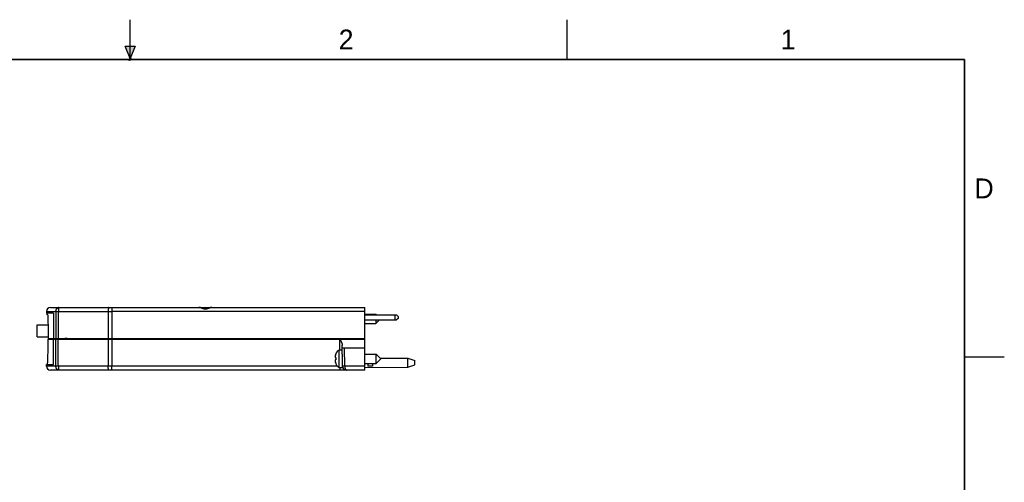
# Model space of a CAD drawing. Header units: inches. Extents: x 0 to 22, y 0 to 17.
# Tile 16 of 16: x 9.6 to 22, y 11.2 to 17. Entities that reach past the tile are written whole.
import ezdxf

# ---------------------------------------------------------------- set-up
doc = ezdxf.new("R2010")
doc.units = ezdxf.units.IN
doc.header["$LTSCALE"] = 1.21
doc.header["$MEASUREMENT"] = 0
doc.layers.get('0').update_dxf_attribs({"linetype": 'CONTINUOUS'})
doc.styles.get("Standard").update_dxf_attribs({"font": 'txt', "width": 0.8})

msp = doc.modelspace()

# ---------------------------------------------------------------- hatches: boundary and pattern name
at = {"linetype": 'CONTINUOUS'}
msp.add_hatch(color=2, dxfattribs=at).paths.add_polyline_path([(11, 16.51), (10.9375, 16.6663), (11.0625, 16.6663)])

# ---------------------------------------------------------------- linework, layer by layer
at = {"color": 2, "linetype": 'CONTINUOUS'}
for p, q in [((11, 16.485), (11, 17)), ((16.5, 16.5), (16.5, 17)), ((11, 16.51), (10.9375, 16.6663)), ((10.9375, 16.6663), (11.0625, 16.6663)), ((11.0625, 16.6663), (11, 16.51)), ((11.015, 16.515), (10.985, 16.485)), ((10.985, 16.485), (11, 16.515)), ((11, 16.485), (11.015, 16.515)), ((22, 12.75), (21.5, 12.75))]:
    msp.add_line(p, q, dxfattribs=at)
at = {"color": 7, "linetype": 'CONTINUOUS'}
for p, q in [((9.9462, 13.3254), (9.946, 13.305)), ((10.0361, 13.305), (9.946, 13.305)), ((9.9462, 13.3254), (10.0665, 13.3254)), ((9.9568, 13.284), (9.9566, 13.305)), ((9.9651, 13.284), (9.9568, 13.284)), ((9.9962, 13.375), (12.027, 13.375)), ((10.0966, 13.3254), (10.7239, 13.3254)), ((10.7712, 13.375), (10.7712, 13.3254)), ((13.9516, 13.3254), (10.7712, 13.3254)), ((12.027, 13.375), (13.9516, 13.375)), ((13.9516, 12.587), (13.9516, 13.375)), ((13.9516, 13.2911), (14.0918, 13.2911)), ((13.9516, 13.282), (14.3519, 13.282)), ((14.0918, 13.2911), (14.1009, 13.282)), ((14.0918, 13.2911), (14.0918, 13.282)), ((14.3316, 13.282), (14.3316, 13.219)), ((14.3519, 13.282), (14.3716, 13.2623)), ((14.3716, 13.2623), (14.3716, 13.2387)), ((9.8303, 13.0075), (9.8303, 13.1549)), ((9.8303, 13.1549), (9.8638, 13.1549)), ((9.8638, 13.156), (9.8638, 13.1549)), ((9.8638, 13.156), (9.9666, 13.156)), ((13.9516, 13.219), (14.3519, 13.219)), ((13.9516, 13.173), (14.0918, 13.173)), ((14.0918, 13.173), (14.1379, 13.219)), ((14.0918, 13.219), (14.0918, 13.173)), ((14.3716, 13.2387), (14.3519, 13.219)), ((9.8303, 13.0075), (9.8638, 13.0075)), ((9.8638, 13.0075), (9.8638, 13.0064)), ((9.8638, 13.0064), (9.9683, 13.0064)), ((9.9686, 12.984), (13.9516, 12.984)), ((9.9686, 12.978), (13.9516, 12.978)), ((10.0026, 12.984), (10.0026, 12.978)), ((10.0146, 12.984), (10.0146, 12.978)), ((10.1766, 12.978), (10.1766, 12.984)), ((10.2066, 12.9828), (10.1766, 12.9828)), ((10.2066, 12.984), (10.2066, 12.978)), ((11.4166, 12.984), (11.4166, 12.978)), ((11.4466, 12.978), (11.4466, 12.984)), ((12.4616, 12.978), (12.4616, 12.984)), ((12.4916, 12.984), (12.4916, 12.978)), ((13.2616, 12.984), (13.2616, 12.978)), ((13.2916, 12.978), (13.2916, 12.984)), ((13.6394, 12.8402), (13.6382, 12.978)), ((13.6698, 12.7925), (13.6688, 12.9022)), ((13.9166, 12.978), (13.9165, 12.984)), ((13.9465, 12.984), (13.9466, 12.978)), ((13.5834, 12.7449), (13.5834, 12.7759)), ((13.5869, 12.7901), (13.5869, 12.7883)), ((13.6312, 12.8402), (13.6694, 12.8402)), ((13.6312, 12.6198), (13.6312, 12.8402)), ((13.6692, 12.867), (13.9516, 12.867)), ((13.6716, 12.6769), (13.6716, 12.7754)), ((13.7012, 12.6366), (13.6992, 12.867)), ((13.9516, 12.7891), (14.0948, 12.7891)), ((14.0948, 12.7891), (14.1539, 12.73)), ((14.0948, 12.671), (14.0948, 12.7891)), ((9.9462, 12.6366), (9.946, 12.657)), ((9.946, 12.657), (10.0361, 12.657)), ((9.9568, 12.678), (9.9566, 12.657)), ((9.9568, 12.678), (9.9651, 12.678)), ((13.5804, 12.7453), (13.5869, 12.7445)), ((13.5869, 12.7155), (13.5804, 12.7147)), ((13.5834, 12.6841), (13.5834, 12.7151)), ((13.5869, 12.7445), (13.5869, 12.7155)), ((13.5869, 12.6717), (13.5869, 12.6699)), ((13.6712, 12.6366), (13.6709, 12.6659)), ((13.9516, 12.671), (14.0948, 12.671)), ((13.9916, 12.671), (13.9916, 12.6357)), ((14.0516, 12.671), (14.0516, 12.6363)), ((14.0948, 12.671), (14.1539, 12.73)), ((14.1453, 12.7386), (14.4955, 12.736)), ((14.4955, 12.736), (14.5816, 12.708)), ((14.4955, 12.624), (14.4955, 12.736)), ((14.4955, 12.624), (14.5816, 12.652)), ((14.5816, 12.652), (14.5816, 12.708)), ((10.0665, 12.6366), (9.9462, 12.6366)), ((13.9516, 12.587), (9.9962, 12.587)), ((10.7239, 12.6366), (10.0966, 12.6366)), ((10.7712, 12.587), (10.7712, 12.6366)), ((13.6084, 12.6366), (10.7712, 12.6366)), ((13.6312, 12.6198), (13.6716, 12.6198)), ((13.6412, 12.587), (13.6412, 12.6198)), ((13.6716, 12.6198), (13.6716, 12.6304)), ((13.9516, 12.62), (14.4955, 12.624))]:
    msp.add_line(p, q, dxfattribs=at)
at = {"color": 7, "linetype": 'CONTINUOUS', "const_width": 0.02}
for points in [[(21.5, 16.5), (0.5, 16.5)], [(21.5, 0.5), (21.5, 16.5)]]:
    msp.add_lwpolyline(points, dxfattribs=at)
at = {"color": 7, "linetype": 'CONTINUOUS'}
for points in [[(12.027, 13.375), (12.024, 13.375), (12.0204, 13.3748), (12.0166, 13.3745), (12.0126, 13.374), (12.0084, 13.3734), (12.0041, 13.3727), (11.9998, 13.3718), (11.9954, 13.3709), (11.9911, 13.37), (11.9869, 13.3691), (11.9829, 13.3681), (11.979, 13.3673), (11.9753, 13.3664), (11.9717, 13.3657), (11.9682, 13.365), (11.9648, 13.3644), (11.9617, 13.3639), (11.9587, 13.3634), (11.9559, 13.3631), (11.9531, 13.3629), (11.9505, 13.3627), (11.9479, 13.3626), (11.9453, 13.3626), (11.9427, 13.3627), (11.9401, 13.3629), (11.9374, 13.3631), (11.9345, 13.3634), (11.9315, 13.3638), (11.9284, 13.3644), (11.925, 13.365), (11.9215, 13.3657), (11.9179, 13.3664), (11.9142, 13.3673), (11.9103, 13.3681), (11.9063, 13.3691), (11.9021, 13.37), (11.8978, 13.3709), (11.8934, 13.3718), (11.8891, 13.3727), (11.8848, 13.3734), (11.8806, 13.374), (11.8766, 13.3745), (11.8728, 13.3748), (11.8692, 13.375), (11.8662, 13.375)], [(13.713, 12.5877), (13.7146, 12.5874), (13.7153, 12.5874)]]:
    msp.add_lwpolyline(points, dxfattribs=at)
for centre, radius, start, end in [((9.9962, 13.325), 0.05, 90, 179.5), ((13.6744, 12.7575), 0.0933, 117.5225, 159.56387), ((13.6744, 12.7025), 0.0933, 200.43613, 242.4775), ((9.9962, 12.637), 0.05, 180.5, 270), ((13.7212, 12.637), 0.05, 180.5, 270)]:
    msp.add_arc(centre, radius, start, end, dxfattribs=at)
for points, knots in [([(9.9651, 13.284), (9.9655, 13.2506), (9.9663, 13.1838), (9.9674, 13.0838), (9.9682, 13.0172), (9.9686, 12.984)], [0, 0, 0, 0, 0.3343958, 0.6677291, 1, 1, 1, 1]), ([(10.0361, 13.305), (10.0359, 13.2694), (10.0357, 13.1982), (10.0353, 13.0912), (10.035, 13.0198), (10.0349, 12.984)], [0, 0, 0, 0, 0.3326357, 0.665969, 1, 1, 1, 1]), ([(10.0665, 13.3254), (10.0664, 13.2879), (10.066, 13.2124), (10.0656, 13.0986), (10.0652, 13.0224), (10.0651, 12.984)], [0, 0, 0, 0, 0.3297625, 0.6631137, 1, 1, 1, 1]), ([(10.0665, 13.3255), (10.0665, 13.3261), (10.0665, 13.3275), (10.0666, 13.3295), (10.0668, 13.3315), (10.067, 13.3334), (10.0673, 13.3354), (10.0676, 13.3374), (10.068, 13.3393), (10.0684, 13.3412), (10.0689, 13.3431), (10.0694, 13.345), (10.07, 13.3468), (10.0707, 13.3486), (10.0714, 13.3504), (10.0721, 13.3522), (10.0729, 13.3538), (10.0738, 13.3555), (10.0747, 13.3571), (10.0756, 13.3586), (10.0766, 13.3601), (10.0777, 13.3616), (10.0787, 13.3629), (10.0799, 13.3643), (10.081, 13.3655), (10.0822, 13.3667), (10.0835, 13.3678), (10.0847, 13.3688), (10.0861, 13.3698), (10.0874, 13.3707), (10.0888, 13.3715), (10.0901, 13.3722), (10.0916, 13.3729), (10.093, 13.3734), (10.0944, 13.3739), (10.0959, 13.3743), (10.0974, 13.3746), (10.0989, 13.3748), (10.1004, 13.375), (10.1014, 13.375), (10.1019, 13.375)], [0, 0, 0, 0, 0.029927, 0.059783, 0.0895396, 0.1191983, 0.1487611, 0.1782318, 0.207615, 0.2369147, 0.2661142, 0.2951705, 0.3240406, 0.3526853, 0.3810852, 0.4092266, 0.4371056, 0.4647201, 0.4920571, 0.5191011, 0.5458395, 0.5722655, 0.5983825, 0.6241768, 0.6496313, 0.6747521, 0.6995435, 0.7240133, 0.7481747, 0.7720472, 0.7956572, 0.8190317, 0.842174, 0.8651053, 0.8878524, 0.9104438, 0.9329095, 0.9552812, 0.9775922, 1, 1, 1, 1]), ([(10.0665, 13.3254), (10.0668, 13.3255), (10.0673, 13.3255), (10.0681, 13.3255), (10.069, 13.3255), (10.0699, 13.3255), (10.0709, 13.3255), (10.0719, 13.3255), (10.073, 13.3255), (10.0741, 13.3255), (10.0752, 13.3255), (10.0764, 13.3255), (10.0776, 13.3255), (10.0789, 13.3255), (10.0801, 13.3255), (10.0814, 13.3255), (10.0828, 13.3255), (10.0841, 13.3255), (10.0855, 13.3255), (10.0868, 13.3255), (10.0882, 13.3255), (10.0896, 13.3255), (10.091, 13.3255), (10.0924, 13.3255), (10.0938, 13.3255), (10.0952, 13.3255), (10.0961, 13.3255), (10.0966, 13.3254)], [0, 0, 0, 0, 0.0257568, 0.0532656, 0.0824896, 0.1133644, 0.145822, 0.1797906, 0.2151966, 0.2519646, 0.290017, 0.3292727, 0.3696474, 0.4110543, 0.453403, 0.4966003, 0.5405515, 0.5851608, 0.630331, 0.6759643, 0.7219622, 0.7682256, 0.8146543, 0.8611473, 0.9076032, 0.9539211, 1, 1, 1, 1]), ([(10.0966, 13.3254), (10.0964, 13.2875), (10.0961, 13.2117), (10.0956, 13.0979), (10.0953, 13.022), (10.0951, 12.984)], [0, 0, 0, 0, 0.3330373, 0.6663707, 1, 1, 1, 1]), ([(10.1019, 13.375), (10.1018, 13.375), (10.1017, 13.375), (10.1014, 13.3748), (10.1012, 13.3746), (10.1009, 13.3743), (10.1007, 13.3739), (10.1005, 13.3734), (10.1003, 13.3728), (10.1001, 13.3722), (10.0999, 13.3715), (10.0996, 13.3707), (10.0994, 13.3698), (10.0992, 13.3688), (10.099, 13.3678), (10.0989, 13.3667), (10.0987, 13.3655), (10.0985, 13.3642), (10.0983, 13.3629), (10.0982, 13.3615), (10.098, 13.3601), (10.0979, 13.3586), (10.0977, 13.3571), (10.0976, 13.3555), (10.0975, 13.3538), (10.0974, 13.3521), (10.0973, 13.3504), (10.0972, 13.3486), (10.0971, 13.3468), (10.097, 13.3449), (10.0969, 13.343), (10.0968, 13.3411), (10.0968, 13.3392), (10.0967, 13.3373), (10.0967, 13.3354), (10.0966, 13.3334), (10.0966, 13.3315), (10.0966, 13.3295), (10.0966, 13.3275), (10.0966, 13.3261), (10.0966, 13.3254)], [0, 0, 0, 0, 0.0040928, 0.0097427, 0.0162589, 0.0239384, 0.0329562, 0.0434114, 0.0553586, 0.0688254, 0.083824, 0.100353, 0.1183897, 0.1379063, 0.1588676, 0.1812309, 0.2049491, 0.2299721, 0.2562523, 0.2837418, 0.3123873, 0.3421347, 0.3729338, 0.4047355, 0.4374913, 0.4711531, 0.5056738, 0.5410072, 0.5770986, 0.6138573, 0.6511504, 0.6888372, 0.7267811, 0.7649382, 0.8033319, 0.8419949, 0.8809637, 0.9202704, 0.959943, 1, 1, 1, 1]), ([(10.7239, 13.3254), (10.7239, 13.2875), (10.7238, 13.2116), (10.7238, 13.0978), (10.7237, 13.0219), (10.7237, 12.984)], [0, 0, 0, 0, 0.3333333, 0.6666667, 1, 1, 1, 1]), ([(10.7318, 13.375), (10.7317, 13.375), (10.7315, 13.375), (10.7311, 13.3748), (10.7308, 13.3746), (10.7305, 13.3743), (10.7301, 13.3739), (10.7298, 13.3734), (10.7295, 13.3728), (10.7292, 13.3722), (10.7289, 13.3714), (10.7286, 13.3706), (10.7283, 13.3697), (10.728, 13.3687), (10.7277, 13.3676), (10.7274, 13.3665), (10.7271, 13.3653), (10.7269, 13.364), (10.7266, 13.3627), (10.7264, 13.3612), (10.7261, 13.3598), (10.7259, 13.3582), (10.7257, 13.3566), (10.7255, 13.3549), (10.7253, 13.3532), (10.7251, 13.3515), (10.7249, 13.3496), (10.7248, 13.3478), (10.7246, 13.3459), (10.7245, 13.3439), (10.7244, 13.342), (10.7243, 13.34), (10.7242, 13.338), (10.7241, 13.3359), (10.7241, 13.3338), (10.724, 13.3318), (10.724, 13.3297), (10.7239, 13.3276), (10.7239, 13.3262), (10.7239, 13.3254)], [0, 0, 0, 0, 0.006538, 0.0135115, 0.0212804, 0.0301032, 0.0401511, 0.051533, 0.0643159, 0.0785384, 0.0942198, 0.1113653, 0.1299698, 0.1500198, 0.1714955, 0.1943715, 0.2186177, 0.2441998, 0.2710798, 0.2992164, 0.3285651, 0.3590786, 0.3907071, 0.4233982, 0.4570973, 0.4917477, 0.5272905, 0.5636655, 0.6008102, 0.6386612, 0.6771531, 0.7162197, 0.7557934, 0.7958059, 0.8361877, 0.8768688, 0.9177787, 0.9588462, 1, 1, 1, 1]), ([(10.7239, 13.3254), (10.7265, 13.3254), (10.7318, 13.3254), (10.7396, 13.3254), (10.7475, 13.3254), (10.7554, 13.3254), (10.7633, 13.3254), (10.7685, 13.3254), (10.7712, 13.3254)], [0, 0, 0, 0, 0.165608, 0.3317909, 0.4984341, 0.6654263, 0.8326551, 1, 1, 1, 1]), ([(10.7712, 13.3254), (10.7711, 13.2875), (10.7711, 13.2116), (10.771, 13.0978), (10.7709, 13.0219), (10.7709, 12.984)], [0, 0, 0, 0, 0.3334228, 0.6667561, 1, 1, 1, 1]), ([(12.027, 13.375), (12.0264, 13.375), (12.025, 13.375), (12.0229, 13.3748), (12.0207, 13.3746), (12.0184, 13.3742), (12.016, 13.3738), (12.0135, 13.3732), (12.011, 13.3726), (12.0083, 13.3718), (12.0055, 13.3709), (12.0026, 13.37), (11.9996, 13.3689), (11.9964, 13.3678), (11.9932, 13.3666), (11.9899, 13.3654), (11.9866, 13.3641), (11.9833, 13.3629), (11.98, 13.3616), (11.9767, 13.3605), (11.9736, 13.3594), (11.9706, 13.3585), (11.9678, 13.3576), (11.9651, 13.3569), (11.9625, 13.3562), (11.96, 13.3557), (11.9576, 13.3553), (11.9553, 13.3549), (11.9531, 13.3547), (11.9509, 13.3545), (11.9487, 13.3544), (11.9466, 13.3544), (11.9445, 13.3544), (11.9423, 13.3545), (11.9401, 13.3547), (11.9379, 13.3549), (11.9356, 13.3553), (11.9332, 13.3557), (11.9307, 13.3563), (11.9281, 13.3569), (11.9254, 13.3576), (11.9226, 13.3585), (11.9196, 13.3594), (11.9165, 13.3605), (11.9132, 13.3616), (11.9099, 13.3629), (11.9066, 13.3641), (11.9033, 13.3654), (11.9, 13.3666), (11.8968, 13.3678), (11.8936, 13.3689), (11.8906, 13.37), (11.8877, 13.3709), (11.8849, 13.3718), (11.8822, 13.3726), (11.8797, 13.3732), (11.8772, 13.3738), (11.8748, 13.3742), (11.8725, 13.3746), (11.8703, 13.3748), (11.8682, 13.375), (11.8668, 13.375), (11.8662, 13.375)], [0, 0, 0, 0, 0.0120603, 0.02467, 0.0378803, 0.0517235, 0.0662278, 0.0814316, 0.09737, 0.1140747, 0.1315696, 0.1498725, 0.1689941, 0.1888847, 0.2094357, 0.2305237, 0.2519426, 0.2733969, 0.2945799, 0.3152142, 0.3350394, 0.3538315, 0.3715788, 0.3883604, 0.4042668, 0.4193961, 0.4338538, 0.447752, 0.4612044, 0.4743207, 0.4872119, 0.4999918, 0.5127754, 0.5256756, 0.538803, 0.552266, 0.5661733, 0.5806379, 0.5957691, 0.6116701, 0.6284407, 0.6461788, 0.6649705, 0.6847941, 0.7054209, 0.7265943, 0.7480384, 0.7694489, 0.7905323, 0.8110812, 0.8309722, 0.8500964, 0.8684023, 0.8858992, 0.9026054, 0.918545, 0.9337498, 0.9482554, 0.9621003, 0.9753159, 0.9879324, 1, 1, 1, 1]), ([(9.9651, 12.678), (9.9655, 12.7115), (9.9663, 12.7782), (9.9674, 12.8782), (9.9682, 12.9448), (9.9686, 12.978)], [0, 0, 0, 0, 0.3343958, 0.6677291, 1, 1, 1, 1]), ([(10.0361, 12.657), (10.0359, 12.6926), (10.0357, 12.7639), (10.0353, 12.8709), (10.035, 12.9423), (10.0349, 12.978)], [0, 0, 0, 0, 0.3326357, 0.665969, 1, 1, 1, 1]), ([(10.0665, 12.6366), (10.0664, 12.6744), (10.066, 12.7502), (10.0656, 12.8641), (10.0652, 12.94), (10.0651, 12.978)], [0, 0, 0, 0, 0.3327186, 0.6660504, 1, 1, 1, 1]), ([(10.0966, 12.6366), (10.0964, 12.6745), (10.0961, 12.7503), (10.0956, 12.8641), (10.0953, 12.94), (10.0951, 12.978)], [0, 0, 0, 0, 0.3330372, 0.6663706, 1, 1, 1, 1]), ([(10.7237, 12.978), (10.7237, 12.9401), (10.7238, 12.8642), (10.7238, 12.7504), (10.7239, 12.6745), (10.7239, 12.6366)], [0, 0, 0, 0, 0.3333333, 0.6666667, 1, 1, 1, 1]), ([(10.7709, 12.978), (10.7709, 12.9401), (10.771, 12.8642), (10.7711, 12.7504), (10.7711, 12.6745), (10.7712, 12.6366)], [0, 0, 0, 0, 0.3332439, 0.6665772, 1, 1, 1, 1]), ([(13.6382, 12.978), (13.6389, 12.9767), (13.6403, 12.974), (13.6424, 12.9699), (13.6445, 12.9659), (13.6466, 12.962), (13.6486, 12.9581), (13.6506, 12.9542), (13.6525, 12.9505), (13.6543, 12.9468), (13.656, 12.9432), (13.6576, 12.9398), (13.6591, 12.9364), (13.6605, 12.9332), (13.6618, 12.9301), (13.6629, 12.9271), (13.664, 12.9243), (13.665, 12.9215), (13.6658, 12.9189), (13.6665, 12.9164), (13.6672, 12.9141), (13.6677, 12.9118), (13.6681, 12.9097), (13.6684, 12.9077), (13.6687, 12.9058), (13.6688, 12.904), (13.6688, 12.9028), (13.6688, 12.9022)], [0, 0, 0, 0, 0.0553544, 0.110811, 0.1658995, 0.2203333, 0.2738538, 0.3262666, 0.3773776, 0.427027, 0.4750905, 0.5214453, 0.56602, 0.6087244, 0.649534, 0.688423, 0.7253954, 0.7604761, 0.7936775, 0.8250679, 0.854697, 0.8826352, 0.9089772, 0.9337886, 0.9571707, 0.9792161, 1, 1, 1, 1]), ([(13.5834, 12.7759), (13.5832, 12.775), (13.5828, 12.7731), (13.5823, 12.7705), (13.5819, 12.7682), (13.5815, 12.766), (13.5812, 12.7641), (13.5809, 12.7623), (13.5807, 12.7606), (13.5805, 12.7595), (13.5804, 12.759)], [0, 0, 0, 0, 0.1737085, 0.3280829, 0.4663658, 0.59165, 0.706016, 0.8111015, 0.9085501, 1, 1, 1, 1]), ([(13.5869, 12.7883), (13.5866, 12.7873), (13.5858, 12.7852), (13.5849, 12.782), (13.5841, 12.7789), (13.5836, 12.7769), (13.5834, 12.7759)], [0, 0, 0, 0, 0.255395, 0.5148737, 0.7669184, 1, 1, 1, 1]), ([(13.5834, 12.7759), (13.5836, 12.7769), (13.5838, 12.7779), (13.5841, 12.7788), (13.5841, 12.7788)], [0, 0, 0, 0, 0.9873516, 1, 1, 1, 1]), ([(13.6716, 12.7754), (13.6714, 12.7764), (13.6711, 12.7782), (13.6707, 12.7809), (13.6704, 12.7835), (13.6702, 12.7859), (13.67, 12.7882), (13.6698, 12.7904), (13.6698, 12.7918), (13.6698, 12.7925)], [0, 0, 0, 0, 0.167449, 0.3261591, 0.4764191, 0.6186153, 0.7531017, 0.8801101, 1, 1, 1, 1]), ([(13.5804, 12.759), (13.5804, 12.7586), (13.5803, 12.7579), (13.5803, 12.7568), (13.5802, 12.7557), (13.5801, 12.7547), (13.58, 12.7536), (13.58, 12.7525), (13.5799, 12.7514), (13.5799, 12.7507), (13.5799, 12.7503)], [0, 0, 0, 0, 0.127415, 0.2534527, 0.3784861, 0.502882, 0.6269907, 0.7510601, 0.8753218, 1, 1, 1, 1]), ([(13.5799, 12.7503), (13.5799, 12.7501), (13.5799, 12.7497), (13.58, 12.7491), (13.58, 12.7485), (13.5801, 12.7478), (13.5802, 12.7472), (13.5803, 12.7466), (13.5803, 12.7459), (13.5804, 12.7455), (13.5804, 12.7453)], [0, 0, 0, 0, 0.1239064, 0.2475969, 0.3713035, 0.4952679, 0.6197479, 0.7451061, 0.8717258, 1, 1, 1, 1]), ([(13.5804, 12.7147), (13.5804, 12.7145), (13.5803, 12.7141), (13.5803, 12.7134), (13.5802, 12.7128), (13.5801, 12.7122), (13.58, 12.7116), (13.58, 12.7109), (13.5799, 12.7103), (13.5799, 12.7099), (13.5799, 12.7097)], [0, 0, 0, 0, 0.1282799, 0.2549037, 0.3802641, 0.5047441, 0.628707, 0.7524114, 0.8760984, 1, 1, 1, 1]), ([(13.5799, 12.7097), (13.5799, 12.7093), (13.5799, 12.7086), (13.58, 12.7075), (13.58, 12.7064), (13.5801, 12.7054), (13.5802, 12.7043), (13.5803, 12.7032), (13.5803, 12.7021), (13.5804, 12.7014), (13.5804, 12.701)], [0, 0, 0, 0, 0.1246831, 0.2489482, 0.3730198, 0.4971301, 0.6215259, 0.7465572, 0.8725907, 1, 1, 1, 1]), ([(13.5804, 12.701), (13.5805, 12.7005), (13.5807, 12.6994), (13.5809, 12.6977), (13.5812, 12.696), (13.5815, 12.694), (13.5819, 12.6919), (13.5823, 12.6895), (13.5828, 12.6869), (13.5832, 12.685), (13.5834, 12.6841)], [0, 0, 0, 0, 0.0914499, 0.1888985, 0.293984, 0.40835, 0.5336342, 0.6719171, 0.8262915, 1, 1, 1, 1]), ([(13.5834, 12.6841), (13.5836, 12.6831), (13.5841, 12.6811), (13.5849, 12.6781), (13.5858, 12.6749), (13.5865, 12.6728), (13.5869, 12.6717)], [0, 0, 0, 0, 0.2270362, 0.4765749, 0.7378238, 1, 1, 1, 1]), ([(13.6709, 12.6659), (13.6709, 12.6666), (13.6709, 12.6679), (13.671, 12.67), (13.6711, 12.6722), (13.6713, 12.6745), (13.6715, 12.6761), (13.6716, 12.6769)], [0, 0, 0, 0, 0.1783938, 0.3669615, 0.5663732, 0.777186, 1, 1, 1, 1]), ([(10.0966, 12.6366), (10.0961, 12.6366), (10.0951, 12.6366), (10.0937, 12.6366), (10.0922, 12.6366), (10.0908, 12.6365), (10.0893, 12.6365), (10.0879, 12.6365), (10.0864, 12.6365), (10.085, 12.6365), (10.0836, 12.6365), (10.0822, 12.6365), (10.0809, 12.6365), (10.0795, 12.6365), (10.0782, 12.6365), (10.0769, 12.6365), (10.0757, 12.6365), (10.0745, 12.6365), (10.0733, 12.6365), (10.0722, 12.6365), (10.0711, 12.6365), (10.0701, 12.6365), (10.0691, 12.6366), (10.0682, 12.6366), (10.0673, 12.6366), (10.0668, 12.6366), (10.0665, 12.6366)], [0, 0, 0, 0, 0.047996, 0.0962461, 0.1446368, 0.1930543, 0.2413846, 0.2895143, 0.3373299, 0.384719, 0.4315702, 0.4777733, 0.5232196, 0.5678022, 0.6114162, 0.6539591, 0.6953307, 0.7354338, 0.7741742, 0.8114605, 0.8472052, 0.8813242, 0.9137373, 0.9443683, 0.9731451, 1, 1, 1, 1]), ([(10.1019, 12.587), (10.1014, 12.587), (10.1004, 12.587), (10.0988, 12.5872), (10.0973, 12.5874), (10.0958, 12.5877), (10.0943, 12.5881), (10.0928, 12.5886), (10.0913, 12.5892), (10.0899, 12.5899), (10.0884, 12.5907), (10.087, 12.5915), (10.0857, 12.5925), (10.0843, 12.5935), (10.083, 12.5946), (10.0818, 12.5958), (10.0806, 12.597), (10.0794, 12.5983), (10.0782, 12.5997), (10.0772, 12.6011), (10.0761, 12.6026), (10.0751, 12.6042), (10.0742, 12.6058), (10.0733, 12.6075), (10.0724, 12.6092), (10.0716, 12.611), (10.0709, 12.6128), (10.0702, 12.6146), (10.0696, 12.6165), (10.069, 12.6184), (10.0685, 12.6204), (10.068, 12.6223), (10.0676, 12.6243), (10.0673, 12.6263), (10.067, 12.6284), (10.0668, 12.6304), (10.0666, 12.6325), (10.0665, 12.6345), (10.0665, 12.6359), (10.0665, 12.6366)], [0, 0, 0, 0, 0.0224772, 0.0453758, 0.0683859, 0.091518, 0.1147812, 0.1381905, 0.161788, 0.1856209, 0.2097125, 0.2340797, 0.258727, 0.2836709, 0.3089287, 0.3345145, 0.3604328, 0.386688, 0.4132834, 0.4402188, 0.4674848, 0.4950764, 0.5229877, 0.5512053, 0.579714, 0.6085027, 0.6375568, 0.6668574, 0.6963906, 0.7261368, 0.7560742, 0.7861871, 0.816455, 0.846855, 0.8773588, 0.9079409, 0.9385857, 0.9692773, 1, 1, 1, 1]), ([(10.0966, 12.6366), (10.0966, 12.6359), (10.0966, 12.6345), (10.0966, 12.6324), (10.0966, 12.6304), (10.0966, 12.6283), (10.0967, 12.6263), (10.0967, 12.6243), (10.0968, 12.6223), (10.0969, 12.6203), (10.0969, 12.6184), (10.097, 12.6165), (10.0971, 12.6146), (10.0972, 12.6127), (10.0973, 12.6109), (10.0974, 12.6092), (10.0975, 12.6075), (10.0977, 12.6058), (10.0978, 12.6042), (10.098, 12.6026), (10.0981, 12.6011), (10.0983, 12.5997), (10.0984, 12.5983), (10.0986, 12.597), (10.0988, 12.5958), (10.099, 12.5946), (10.0992, 12.5935), (10.0994, 12.5925), (10.0996, 12.5916), (10.0998, 12.5907), (10.1, 12.59), (10.1002, 12.5893), (10.1005, 12.5887), (10.1007, 12.5882), (10.1009, 12.5878), (10.1012, 12.5874), (10.1014, 12.5872), (10.1016, 12.587), (10.1018, 12.587), (10.1019, 12.587)], [0, 0, 0, 0, 0.04097, 0.0818649, 0.1226222, 0.1631778, 0.203468, 0.2434274, 0.2829905, 0.3220923, 0.3606694, 0.3986583, 0.4359943, 0.4726142, 0.5084554, 0.5434556, 0.5775542, 0.6106892, 0.6427981, 0.6738207, 0.7037001, 0.7323808, 0.7598098, 0.7859341, 0.810701, 0.8340606, 0.8559695, 0.8763883, 0.8952807, 0.9126164, 0.9283748, 0.942532, 0.9550743, 0.966009, 0.975379, 0.983275, 0.9898592, 0.9954301, 1, 1, 1, 1]), ([(10.7712, 12.6366), (10.7685, 12.6366), (10.7633, 12.6366), (10.7554, 12.6366), (10.7475, 12.6366), (10.7396, 12.6366), (10.7318, 12.6366), (10.7265, 12.6366), (10.7239, 12.6366)], [0, 0, 0, 0, 0.1673449, 0.3345737, 0.5015659, 0.6682091, 0.834392, 1, 1, 1, 1]), ([(10.7318, 12.587), (10.7317, 12.587), (10.7314, 12.587), (10.7311, 12.5872), (10.7308, 12.5874), (10.7304, 12.5878), (10.7301, 12.5882), (10.7298, 12.5887), (10.7294, 12.5893), (10.7291, 12.59), (10.7288, 12.5908), (10.7285, 12.5917), (10.7282, 12.5926), (10.7279, 12.5937), (10.7276, 12.5948), (10.7273, 12.596), (10.727, 12.5973), (10.7268, 12.5986), (10.7265, 12.6), (10.7263, 12.6015), (10.726, 12.6031), (10.7258, 12.6047), (10.7256, 12.6064), (10.7254, 12.6081), (10.7252, 12.6099), (10.725, 12.6118), (10.7248, 12.6137), (10.7247, 12.6156), (10.7245, 12.6176), (10.7244, 12.6196), (10.7243, 12.6217), (10.7242, 12.6237), (10.7241, 12.6258), (10.7241, 12.628), (10.724, 12.6301), (10.724, 12.6322), (10.7239, 12.6344), (10.7239, 12.6359), (10.7239, 12.6366)], [0, 0, 0, 0, 0.0067229, 0.0139175, 0.02197, 0.0311537, 0.0416471, 0.0535615, 0.0669644, 0.0818933, 0.0983655, 0.1163839, 0.1359402, 0.1570178, 0.179593, 0.2036364, 0.2291136, 0.2559857, 0.2842097, 0.3137393, 0.3445248, 0.3765131, 0.4096489, 0.4438737, 0.4791268, 0.5153455, 0.5524645, 0.590417, 0.6291342, 0.6685459, 0.7085804, 0.7491645, 0.7902241, 0.8316841, 0.8734685, 0.9155008, 0.9577037, 1, 1, 1, 1]), ([(13.7012, 12.6366), (13.7007, 12.6366), (13.6997, 12.6365), (13.6983, 12.6365), (13.6969, 12.6365), (13.6955, 12.6365), (13.6941, 12.6365), (13.6927, 12.6365), (13.6914, 12.6365), (13.6901, 12.6365), (13.6889, 12.6365), (13.6876, 12.6364), (13.6864, 12.6364), (13.6852, 12.6364), (13.6841, 12.6364), (13.683, 12.6364), (13.6819, 12.6364), (13.681, 12.6364), (13.6801, 12.6364), (13.6793, 12.6364), (13.6785, 12.6364), (13.6777, 12.6364), (13.6769, 12.6364), (13.6761, 12.6364), (13.6755, 12.6364), (13.6749, 12.6364), (13.6743, 12.6364), (13.6739, 12.6364), (13.6735, 12.6364), (13.6731, 12.6364), (13.6728, 12.6364), (13.6724, 12.6364), (13.6721, 12.6364), (13.6718, 12.6364), (13.6716, 12.6364), (13.6714, 12.6364), (13.6713, 12.6364), (13.6711, 12.6364), (13.6712, 12.6365), (13.6712, 12.6366)], [0, 0, 0, 0, 0.0472395, 0.0948765, 0.1425366, 0.18984, 0.2363924, 0.2817037, 0.3253694, 0.3675676, 0.4087145, 0.449325, 0.4898248, 0.5299306, 0.568731, 0.6054016, 0.6392671, 0.6702115, 0.6989599, 0.7263307, 0.7531431, 0.7799721, 0.8065337, 0.8316158, 0.8543028, 0.8742146, 0.8912568, 0.9059789, 0.9190683, 0.9311462, 0.9426654, 0.9538145, 0.9645061, 0.9742633, 0.9825692, 0.9889171, 0.9930749, 0.9952007, 1, 1, 1, 1]), ([(13.9516, 12.6366), (13.9238, 12.6366), (13.8681, 12.6366), (13.7846, 12.6366), (13.729, 12.6366), (13.7012, 12.6366)], [0, 0, 0, 0, 0.3333343, 0.6666671, 1, 1, 1, 1]), ([(13.7012, 12.6366), (13.7012, 12.6359), (13.7012, 12.6345), (13.7012, 12.6325), (13.7013, 12.6305), (13.7014, 12.6286), (13.7016, 12.6266), (13.7018, 12.6246), (13.702, 12.6226), (13.7023, 12.6207), (13.7025, 12.6188), (13.7028, 12.6169), (13.7032, 12.6151), (13.7036, 12.6132), (13.704, 12.6114), (13.7044, 12.6097), (13.7049, 12.608), (13.7054, 12.6063), (13.7059, 12.6047), (13.7065, 12.6031), (13.707, 12.6016), (13.7077, 12.6001), (13.7083, 12.5987), (13.709, 12.5974), (13.7096, 12.5961), (13.7104, 12.5949), (13.7111, 12.5938), (13.7119, 12.5927), (13.7126, 12.5918), (13.7134, 12.5909), (13.7142, 12.5901), (13.7151, 12.5894), (13.7159, 12.5887), (13.7168, 12.5882), (13.7176, 12.5878), (13.7185, 12.5874), (13.7194, 12.5872), (13.7203, 12.587), (13.7209, 12.587), (13.7212, 12.587)], [0, 0, 0, 0, 0.0350151, 0.0702093, 0.1053316, 0.1403451, 0.175213, 0.209897, 0.2443562, 0.2785337, 0.3123668, 0.3457993, 0.3788218, 0.411446, 0.4436748, 0.4754569, 0.5067055, 0.5373369, 0.5672958, 0.5965581, 0.6250974, 0.6528826, 0.6798786, 0.7060517, 0.7313678, 0.7558065, 0.7793646, 0.8020305, 0.8237981, 0.844668, 0.8646448, 0.8837352, 0.9019753, 0.9194623, 0.9363185, 0.9526885, 0.968735, 0.9846344, 1, 1, 1, 1]), ([(14.0516, 12.6363), (14.045, 12.6362), (14.0317, 12.6361), (14.0117, 12.6359), (13.9983, 12.6357), (13.9916, 12.6357)], [0, 0, 0, 0, 0.3315695, 0.6648999, 1, 1, 1, 1])]:
    msp.add_open_spline(points, degree=3, knots=knots, dxfattribs=at)
for points in [[(10.1019, 13.375), (10.1019, 13.375), (10.1019, 13.375), (10.1019, 13.375)], [(10.1019, 13.375), (10.1019, 13.375), (10.1019, 13.375), (10.1019, 13.375)], [(10.028, 12.978), (10.028, 12.98), (10.028, 12.982), (10.028, 12.984)], [(10.1083, 12.978), (10.1083, 12.98), (10.1083, 12.982), (10.1083, 12.984)], [(10.7491, 12.984), (10.7491, 12.982), (10.7491, 12.98), (10.7491, 12.978)], [(13.6382, 12.9781), (13.6382, 12.978), (13.6382, 12.978), (13.6382, 12.978)], [(10.1019, 12.587), (10.1019, 12.587), (10.1019, 12.587), (10.1019, 12.587)], [(10.1019, 12.587), (10.1019, 12.587), (10.1019, 12.587), (10.1019, 12.587)]]:
    msp.add_open_spline(points, degree=3, dxfattribs=at)

# ---------------------------------------------------------------- texts
at = {"color": 2, "linetype": 'CONTINUOUS'}
for s, p in [('2', (13.625, 16.625)), ('1', (19.1875, 16.625)), ('D', (21.625, 14.75))]:
    msp.add_text(s, height=0.25, dxfattribs=at).set_placement(p)

doc.saveas('drawing.dxf')
